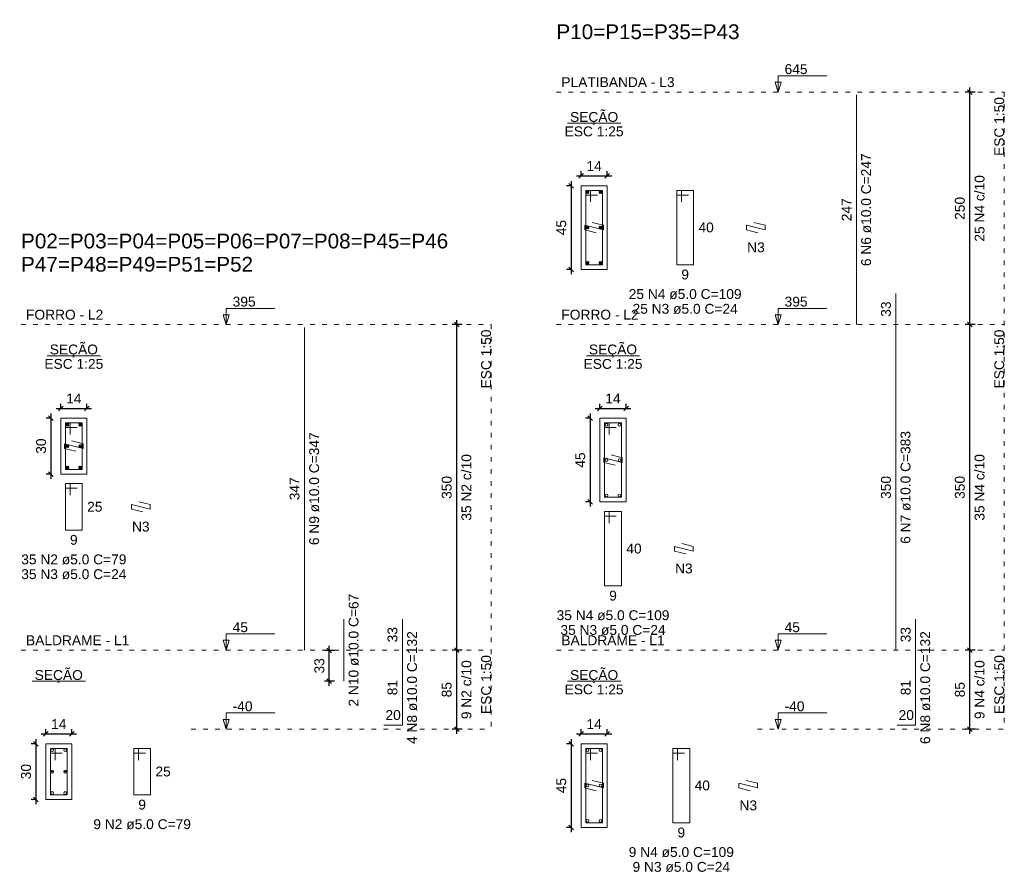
# Model space of a CAD drawing. Header units: millimetres. Extents: x 10906 to 25863, y 1966 to 4861.
# Tile 18 of 163: x 11030 to 11051, y 2896 to 2914. Entities that reach past the tile are written whole.
import ezdxf

# ---------------------------------------------------------------- set-up
doc = ezdxf.new("R2010")
doc.units = ezdxf.units.MM
doc.linetypes.add('DOT2', pattern=[3.175, 0, -3.175])
for name, color, linetype, lineweight in [('Descrição da armadura', 7, 'Continuous', 5), ('DT-Barras na forma', 40, 'Continuous', 5), ('DT-Barras no corte', 5, 'Continuous', 5), ('DT-Barras rebatidas', 40, 'Continuous', 5), ('DT-Cotas', 4, 'Continuous', 5), ('DT-Forma', 5, 'Continuous', 5), ('DT-Pontilhado', 7, 'DOT2', 5), ('DT-Textos', 7, 'Continuous', 5), ('DT-Título', 7, 'Continuous', 20), ('Textos armaduras', 7, 'Continuous', 5)]:
    doc.layers.add(name, color=color, linetype=linetype, lineweight=lineweight)
doc.styles.add('Arial', font='arial.ttf')
doc.styles.get("Standard").update_dxf_attribs({"font": 'arial.ttf'})
doc.dimstyles.new('UM_25.000000', dxfattribs={"dimtxt": 0.18, "dimasz": 0.1, "dimexe": 0.1, "dimexo": 0.2, "dimgap": 0, "dimtad": 1, "dimtih": 1, "dimtoh": 1, "dimdec": 1, "dimlfac": 25, "dimzin": 0, "dimdsep": 46, "dimtxsty": 'Standard', "dimcen": 0.09, "dimdle": 0.1, "dimclrd": 256, "dimclre": 256, "dimclrt": 7, "dimadec": 1, "dimazin": 2, "dimtfac": 1, "dimtdec": 1, "dimtofl": 0, "dimtmove": 0, "dimatfit": 3, "dimfxl": 1, "dimtolj": 1, "dimarcsym": 0})
doc.dimstyles.new('UM_50.000000', dxfattribs={"dimtxt": 0.18, "dimasz": 0.2, "dimexe": 0.2, "dimexo": 0.5, "dimgap": 0, "dimtad": 1, "dimtih": 1, "dimtoh": 1, "dimlfac": 50, "dimzin": 0, "dimdsep": 46, "dimtxsty": 'Standard', "dimcen": 0.09, "dimdle": 0.2, "dimclrd": 256, "dimclre": 256, "dimclrt": 7, "dimazin": 0, "dimtfac": 1, "dimtofl": 0, "dimtmove": 0, "dimatfit": 3, "dimfxl": 1, "dimtolj": 1, "dimtzin": 0, "dimarcsym": 0})

# ---------------------------------------------------------------- blocks, each defined once
blk = doc.blocks.new('_Oblique')
at = {"color": 0, "linetype": 'ByBlock', "lineweight": -2}
blk.add_line((-0.5, -0.5), (0.5, 0.5), dxfattribs=at)
blk = doc.blocks.new('*D1452')
at = {"layer": 'Defpoints', "color": 0, "transparency": 16777216}
for p in [(11031.19, 2905.686), (11030.979, 2904.486), (11031.19, 2904.486)]:
    blk.add_point(p, dxfattribs=at)
at = {"layer": 'DT-Cotas', "lineweight": -2, "transparency": 16777216}
for p, q in [((11030.99, 2905.686), (11030.879, 2905.686)), ((11030.979, 2905.786), (11030.979, 2904.386)), ((11030.99, 2904.486), (11030.879, 2904.486))]:
    blk.add_line(p, q, dxfattribs=at)
at = {"layer": 'DT-Cotas', "lineweight": -2, "transparency": 16777216, "xscale": 0.1, "yscale": 0.1, "zscale": 0.1}
for p, rotation in [((11030.979, 2905.686), 90), ((11030.979, 2904.486), 270)]:
    blk.add_blockref('_Oblique', p, dxfattribs=dict(at, rotation=rotation))
at = {"layer": 'DT-Cotas', "color": 7, "transparency": 16777216, "insert": (11030.767, 2905.086), "char_height": 0.2118, "attachment_point": 5, "rotation": 90, "style": 'Arial'}
blk.add_mtext('\\A1;30', dxfattribs=at)
blk = doc.blocks.new('*D1453')
at = {"layer": 'Defpoints', "color": 0, "transparency": 16777216}
for p in [(11031.75, 2905.898), (11031.19, 2905.686), (11031.75, 2905.686)]:
    blk.add_point(p, dxfattribs=at)
at = {"layer": 'DT-Cotas', "lineweight": -2, "transparency": 16777216}
for p, q in [((11031.09, 2905.898), (11031.85, 2905.898)), ((11031.19, 2905.886), (11031.19, 2905.998)), ((11031.75, 2905.886), (11031.75, 2905.998))]:
    blk.add_line(p, q, dxfattribs=at)
at = {"layer": 'DT-Cotas', "lineweight": -2, "transparency": 16777216, "xscale": 0.1, "yscale": 0.1, "zscale": 0.1, "rotation": 180}
blk.add_blockref('_Oblique', (11031.19, 2905.898), dxfattribs=at)
at = {"layer": 'DT-Cotas', "lineweight": -2, "transparency": 16777216, "xscale": 0.1, "yscale": 0.1, "zscale": 0.1}
blk.add_blockref('_Oblique', (11031.75, 2905.898), dxfattribs=at)
at = {"layer": 'DT-Cotas', "color": 7, "transparency": 16777216, "insert": (11031.47, 2906.11), "char_height": 0.2118, "attachment_point": 5, "rotation": 0.0057, "style": 'Arial'}
blk.add_mtext('\\A1;14', dxfattribs=at)
blk = doc.blocks.new('*D1454')
at = {"layer": 'Defpoints', "color": 0, "transparency": 16777216}
for p in [(11039.699, 2907.698), (11040.016, 2907.698), (11040.016, 2900.698)]:
    blk.add_point(p, dxfattribs=at)
at = {"layer": 'DT-Cotas', "lineweight": -2, "transparency": 16777216}
for p, q in [((11039.699, 2900.598), (11039.699, 2907.798)), ((11039.816, 2907.698), (11039.599, 2907.698)), ((11039.816, 2900.698), (11039.599, 2900.698))]:
    blk.add_line(p, q, dxfattribs=at)
at = {"layer": 'DT-Cotas', "lineweight": -2, "transparency": 16777216, "xscale": 0.1, "yscale": 0.1, "zscale": 0.1}
for p, rotation in [((11039.699, 2907.698), 90), ((11039.699, 2900.698), 270)]:
    blk.add_blockref('_Oblique', p, dxfattribs=dict(at, rotation=rotation))
blk = doc.blocks.new('*D1455')
at = {"layer": 'Defpoints', "color": 0, "transparency": 16777216}
for p in [(11039.699, 2907.698), (11040.016, 2907.698), (11040.016, 2900.698)]:
    blk.add_point(p, dxfattribs=at)
at = {"layer": 'DT-Cotas', "lineweight": -2, "transparency": 16777216}
for p, q in [((11039.699, 2900.598), (11039.699, 2907.798)), ((11039.816, 2907.698), (11039.599, 2907.698)), ((11039.816, 2900.698), (11039.599, 2900.698))]:
    blk.add_line(p, q, dxfattribs=at)
at = {"layer": 'DT-Cotas', "lineweight": -2, "transparency": 16777216, "xscale": 0.1, "yscale": 0.1, "zscale": 0.1}
for p, rotation in [((11039.699, 2907.698), 90), ((11039.699, 2900.698), 270)]:
    blk.add_blockref('_Oblique', p, dxfattribs=dict(at, rotation=rotation))
blk = doc.blocks.new('*D1456')
at = {"layer": 'Defpoints', "color": 0, "transparency": 16777216}
for p in [(11030.866, 2898.686), (11030.654, 2897.486), (11030.866, 2897.486)]:
    blk.add_point(p, dxfattribs=at)
at = {"layer": 'DT-Cotas', "lineweight": -2, "transparency": 16777216}
for p, q in [((11030.666, 2898.686), (11030.554, 2898.686)), ((11030.654, 2898.786), (11030.654, 2897.386)), ((11030.666, 2897.486), (11030.554, 2897.486))]:
    blk.add_line(p, q, dxfattribs=at)
at = {"layer": 'DT-Cotas', "lineweight": -2, "transparency": 16777216, "xscale": 0.1, "yscale": 0.1, "zscale": 0.1}
for p, rotation in [((11030.654, 2898.686), 90), ((11030.654, 2897.486), 270)]:
    blk.add_blockref('_Oblique', p, dxfattribs=dict(at, rotation=rotation))
at = {"layer": 'DT-Cotas', "color": 7, "transparency": 16777216, "insert": (11030.443, 2898.086), "char_height": 0.2118, "attachment_point": 5, "rotation": 90, "style": 'Arial'}
blk.add_mtext('\\A1;30', dxfattribs=at)
blk = doc.blocks.new('*D1457')
at = {"layer": 'Defpoints', "color": 0, "transparency": 16777216}
for p in [(11031.426, 2898.898), (11030.866, 2898.686), (11031.426, 2898.686)]:
    blk.add_point(p, dxfattribs=at)
at = {"layer": 'DT-Cotas', "lineweight": -2, "transparency": 16777216}
for p, q in [((11030.766, 2898.898), (11031.526, 2898.898)), ((11030.866, 2898.886), (11030.866, 2898.998)), ((11031.426, 2898.886), (11031.426, 2898.998))]:
    blk.add_line(p, q, dxfattribs=at)
at = {"layer": 'DT-Cotas', "lineweight": -2, "transparency": 16777216, "xscale": 0.1, "yscale": 0.1, "zscale": 0.1, "rotation": 180}
blk.add_blockref('_Oblique', (11030.866, 2898.898), dxfattribs=at)
at = {"layer": 'DT-Cotas', "lineweight": -2, "transparency": 16777216, "xscale": 0.1, "yscale": 0.1, "zscale": 0.1}
blk.add_blockref('_Oblique', (11031.426, 2898.898), dxfattribs=at)
at = {"layer": 'DT-Cotas', "color": 7, "transparency": 16777216, "insert": (11031.146, 2899.11), "char_height": 0.2118, "attachment_point": 5, "rotation": 0.0057, "style": 'Arial'}
blk.add_mtext('\\A1;14', dxfattribs=at)
blk = doc.blocks.new('*D1409')
at = {"layer": 'Defpoints', "color": 0, "transparency": 16777216}
for p in [(11036.959, 2900.691), (11037.276, 2900.691), (11037.276, 2900.031)]:
    blk.add_point(p, dxfattribs=at)
at = {"layer": 'DT-Cotas', "lineweight": -2, "transparency": 16777216}
for p, q in [((11037.076, 2900.691), (11036.859, 2900.691)), ((11036.959, 2899.931), (11036.959, 2900.791)), ((11037.076, 2900.031), (11036.859, 2900.031))]:
    blk.add_line(p, q, dxfattribs=at)
at = {"layer": 'DT-Cotas', "lineweight": -2, "transparency": 16777216, "xscale": 0.1, "yscale": 0.1, "zscale": 0.1}
for p, rotation in [((11036.959, 2900.691), 90), ((11036.959, 2900.031), 270)]:
    blk.add_blockref('_Oblique', p, dxfattribs=dict(at, rotation=rotation))
at = {"layer": 'DT-Cotas', "color": 7, "transparency": 16777216, "insert": (11036.747, 2900.361), "char_height": 0.2118, "attachment_point": 5, "rotation": 90, "style": 'Arial'}
blk.add_mtext('\\A1;33', dxfattribs=at)
blk = doc.blocks.new('*D1410')
at = {"layer": 'Defpoints', "color": 0, "transparency": 16777216}
for p in [(11039.699, 2900.698), (11040.016, 2900.698), (11040.016, 2898.998)]:
    blk.add_point(p, dxfattribs=at)
at = {"layer": 'DT-Cotas', "lineweight": -2, "transparency": 16777216}
for p, q in [((11039.816, 2900.698), (11039.599, 2900.698)), ((11039.699, 2898.898), (11039.699, 2900.798)), ((11039.816, 2898.998), (11039.599, 2898.998))]:
    blk.add_line(p, q, dxfattribs=at)
at = {"layer": 'DT-Cotas', "lineweight": -2, "transparency": 16777216, "xscale": 0.1, "yscale": 0.1, "zscale": 0.1}
for p, rotation in [((11039.699, 2900.698), 90), ((11039.699, 2898.998), 270)]:
    blk.add_blockref('_Oblique', p, dxfattribs=dict(at, rotation=rotation))
blk = doc.blocks.new('*D1445')
at = {"layer": 'Defpoints', "color": 0, "transparency": 16777216}
for p in [(11042.373, 2910.686), (11042.161, 2908.886), (11042.373, 2908.886)]:
    blk.add_point(p, dxfattribs=at)
at = {"layer": 'DT-Cotas', "lineweight": -2, "transparency": 16777216}
for p, q in [((11042.161, 2910.786), (11042.161, 2908.786)), ((11042.173, 2910.686), (11042.061, 2910.686)), ((11042.173, 2908.886), (11042.061, 2908.886))]:
    blk.add_line(p, q, dxfattribs=at)
at = {"layer": 'DT-Cotas', "lineweight": -2, "transparency": 16777216, "xscale": 0.1, "yscale": 0.1, "zscale": 0.1}
for p, rotation in [((11042.161, 2910.686), 90), ((11042.161, 2908.886), 270)]:
    blk.add_blockref('_Oblique', p, dxfattribs=dict(at, rotation=rotation))
at = {"layer": 'DT-Cotas', "color": 7, "transparency": 16777216, "insert": (11041.949, 2909.786), "char_height": 0.2118, "attachment_point": 5, "rotation": 90, "style": 'Arial'}
blk.add_mtext('\\A1;45', dxfattribs=at)
blk = doc.blocks.new('*D1446')
at = {"layer": 'Defpoints', "color": 0, "transparency": 16777216}
for p in [(11042.933, 2910.898), (11042.373, 2910.686), (11042.933, 2910.686)]:
    blk.add_point(p, dxfattribs=at)
at = {"layer": 'DT-Cotas', "lineweight": -2, "transparency": 16777216}
for p, q in [((11042.373, 2910.886), (11042.373, 2910.998)), ((11042.933, 2910.886), (11042.933, 2910.998)), ((11042.273, 2910.898), (11043.033, 2910.898))]:
    blk.add_line(p, q, dxfattribs=at)
at = {"layer": 'DT-Cotas', "lineweight": -2, "transparency": 16777216, "xscale": 0.1, "yscale": 0.1, "zscale": 0.1, "rotation": 180}
blk.add_blockref('_Oblique', (11042.373, 2910.898), dxfattribs=at)
at = {"layer": 'DT-Cotas', "lineweight": -2, "transparency": 16777216, "xscale": 0.1, "yscale": 0.1, "zscale": 0.1}
blk.add_blockref('_Oblique', (11042.933, 2910.898), dxfattribs=at)
at = {"layer": 'DT-Cotas', "color": 7, "transparency": 16777216, "insert": (11042.653, 2911.11), "char_height": 0.2118, "attachment_point": 5, "rotation": 0.0057, "style": 'Arial'}
blk.add_mtext('\\A1;14', dxfattribs=at)
blk = doc.blocks.new('*D1447')
at = {"layer": 'Defpoints', "color": 0, "transparency": 16777216}
for p in [(11050.728, 2912.698), (11051.046, 2912.698), (11051.046, 2907.698)]:
    blk.add_point(p, dxfattribs=at)
at = {"layer": 'DT-Cotas', "lineweight": -2, "transparency": 16777216}
for p, q in [((11050.846, 2912.698), (11050.628, 2912.698)), ((11050.728, 2907.598), (11050.728, 2912.798)), ((11050.846, 2907.698), (11050.628, 2907.698))]:
    blk.add_line(p, q, dxfattribs=at)
at = {"layer": 'DT-Cotas', "lineweight": -2, "transparency": 16777216, "xscale": 0.1, "yscale": 0.1, "zscale": 0.1}
for p, rotation in [((11050.728, 2912.698), 90), ((11050.728, 2907.698), 270)]:
    blk.add_blockref('_Oblique', p, dxfattribs=dict(at, rotation=rotation))
blk = doc.blocks.new('*D1448')
at = {"layer": 'Defpoints', "color": 0, "transparency": 16777216}
for p in [(11050.728, 2912.698), (11051.046, 2912.698), (11051.046, 2907.698)]:
    blk.add_point(p, dxfattribs=at)
at = {"layer": 'DT-Cotas', "lineweight": -2, "transparency": 16777216}
for p, q in [((11050.846, 2912.698), (11050.628, 2912.698)), ((11050.728, 2907.598), (11050.728, 2912.798)), ((11050.846, 2907.698), (11050.628, 2907.698))]:
    blk.add_line(p, q, dxfattribs=at)
at = {"layer": 'DT-Cotas', "lineweight": -2, "transparency": 16777216, "xscale": 0.1, "yscale": 0.1, "zscale": 0.1}
for p, rotation in [((11050.728, 2912.698), 90), ((11050.728, 2907.698), 270)]:
    blk.add_blockref('_Oblique', p, dxfattribs=dict(at, rotation=rotation))
blk = doc.blocks.new('*D1449')
at = {"layer": 'Defpoints', "color": 0, "transparency": 16777216}
for p in [(11042.779, 2905.686), (11042.568, 2903.886), (11042.779, 2903.886)]:
    blk.add_point(p, dxfattribs=at)
at = {"layer": 'DT-Cotas', "lineweight": -2, "transparency": 16777216}
for p, q in [((11042.579, 2905.686), (11042.468, 2905.686)), ((11042.568, 2905.786), (11042.568, 2903.786)), ((11042.579, 2903.886), (11042.468, 2903.886))]:
    blk.add_line(p, q, dxfattribs=at)
at = {"layer": 'DT-Cotas', "lineweight": -2, "transparency": 16777216, "xscale": 0.1, "yscale": 0.1, "zscale": 0.1}
for p, rotation in [((11042.568, 2905.686), 90), ((11042.568, 2903.886), 270)]:
    blk.add_blockref('_Oblique', p, dxfattribs=dict(at, rotation=rotation))
at = {"layer": 'DT-Cotas', "color": 7, "transparency": 16777216, "insert": (11042.356, 2904.786), "char_height": 0.2118, "attachment_point": 5, "rotation": 90, "style": 'Arial'}
blk.add_mtext('\\A1;45', dxfattribs=at)
blk = doc.blocks.new('*D1450')
at = {"layer": 'Defpoints', "color": 0, "transparency": 16777216}
for p in [(11043.339, 2905.898), (11042.779, 2905.686), (11043.339, 2905.686)]:
    blk.add_point(p, dxfattribs=at)
at = {"layer": 'DT-Cotas', "lineweight": -2, "transparency": 16777216}
for p, q in [((11042.679, 2905.898), (11043.439, 2905.898)), ((11042.779, 2905.886), (11042.779, 2905.998)), ((11043.339, 2905.886), (11043.339, 2905.998))]:
    blk.add_line(p, q, dxfattribs=at)
at = {"layer": 'DT-Cotas', "lineweight": -2, "transparency": 16777216, "xscale": 0.1, "yscale": 0.1, "zscale": 0.1, "rotation": 180}
blk.add_blockref('_Oblique', (11042.779, 2905.898), dxfattribs=at)
at = {"layer": 'DT-Cotas', "lineweight": -2, "transparency": 16777216, "xscale": 0.1, "yscale": 0.1, "zscale": 0.1}
blk.add_blockref('_Oblique', (11043.339, 2905.898), dxfattribs=at)
at = {"layer": 'DT-Cotas', "color": 7, "transparency": 16777216, "insert": (11043.059, 2906.11), "char_height": 0.2118, "attachment_point": 5, "rotation": 0.0057, "style": 'Arial'}
blk.add_mtext('\\A1;14', dxfattribs=at)
blk = doc.blocks.new('*D1437')
at = {"layer": 'Defpoints', "color": 0, "transparency": 16777216}
for p in [(11050.728, 2907.698), (11051.046, 2907.698), (11051.046, 2900.698)]:
    blk.add_point(p, dxfattribs=at)
at = {"layer": 'DT-Cotas', "lineweight": -2, "transparency": 16777216}
for p, q in [((11050.728, 2900.598), (11050.728, 2907.798)), ((11050.846, 2907.698), (11050.628, 2907.698)), ((11050.846, 2900.698), (11050.628, 2900.698))]:
    blk.add_line(p, q, dxfattribs=at)
at = {"layer": 'DT-Cotas', "lineweight": -2, "transparency": 16777216, "xscale": 0.1, "yscale": 0.1, "zscale": 0.1}
for p, rotation in [((11050.728, 2907.698), 90), ((11050.728, 2900.698), 270)]:
    blk.add_blockref('_Oblique', p, dxfattribs=dict(at, rotation=rotation))
blk = doc.blocks.new('*D1438')
at = {"layer": 'Defpoints', "color": 0, "transparency": 16777216}
for p in [(11050.728, 2907.698), (11051.046, 2907.698), (11051.046, 2900.698)]:
    blk.add_point(p, dxfattribs=at)
at = {"layer": 'DT-Cotas', "lineweight": -2, "transparency": 16777216}
for p, q in [((11050.728, 2900.598), (11050.728, 2907.798)), ((11050.846, 2907.698), (11050.628, 2907.698)), ((11050.846, 2900.698), (11050.628, 2900.698))]:
    blk.add_line(p, q, dxfattribs=at)
at = {"layer": 'DT-Cotas', "lineweight": -2, "transparency": 16777216, "xscale": 0.1, "yscale": 0.1, "zscale": 0.1}
for p, rotation in [((11050.728, 2907.698), 90), ((11050.728, 2900.698), 270)]:
    blk.add_blockref('_Oblique', p, dxfattribs=dict(at, rotation=rotation))
blk = doc.blocks.new('*D1439')
at = {"layer": 'Defpoints', "color": 0, "transparency": 16777216}
for p in [(11042.373, 2898.686), (11042.161, 2896.886), (11042.373, 2896.886)]:
    blk.add_point(p, dxfattribs=at)
at = {"layer": 'DT-Cotas', "lineweight": -2, "transparency": 16777216}
for p, q in [((11042.173, 2898.686), (11042.061, 2898.686)), ((11042.161, 2898.786), (11042.161, 2896.786)), ((11042.173, 2896.886), (11042.061, 2896.886))]:
    blk.add_line(p, q, dxfattribs=at)
at = {"layer": 'DT-Cotas', "lineweight": -2, "transparency": 16777216, "xscale": 0.1, "yscale": 0.1, "zscale": 0.1}
for p, rotation in [((11042.161, 2898.686), 90), ((11042.161, 2896.886), 270)]:
    blk.add_blockref('_Oblique', p, dxfattribs=dict(at, rotation=rotation))
at = {"layer": 'DT-Cotas', "color": 7, "transparency": 16777216, "insert": (11041.949, 2897.786), "char_height": 0.2118, "attachment_point": 5, "rotation": 90, "style": 'Arial'}
blk.add_mtext('\\A1;45', dxfattribs=at)
blk = doc.blocks.new('*D1440')
at = {"layer": 'Defpoints', "color": 0, "transparency": 16777216}
for p in [(11042.933, 2898.898), (11042.373, 2898.686), (11042.933, 2898.686)]:
    blk.add_point(p, dxfattribs=at)
at = {"layer": 'DT-Cotas', "lineweight": -2, "transparency": 16777216}
for p, q in [((11042.273, 2898.898), (11043.033, 2898.898)), ((11042.373, 2898.886), (11042.373, 2898.998)), ((11042.933, 2898.886), (11042.933, 2898.998))]:
    blk.add_line(p, q, dxfattribs=at)
at = {"layer": 'DT-Cotas', "lineweight": -2, "transparency": 16777216, "xscale": 0.1, "yscale": 0.1, "zscale": 0.1, "rotation": 180}
blk.add_blockref('_Oblique', (11042.373, 2898.898), dxfattribs=at)
at = {"layer": 'DT-Cotas', "lineweight": -2, "transparency": 16777216, "xscale": 0.1, "yscale": 0.1, "zscale": 0.1}
blk.add_blockref('_Oblique', (11042.933, 2898.898), dxfattribs=at)
at = {"layer": 'DT-Cotas', "color": 7, "transparency": 16777216, "insert": (11042.653, 2899.11), "char_height": 0.2118, "attachment_point": 5, "rotation": 0.0057, "style": 'Arial'}
blk.add_mtext('\\A1;14', dxfattribs=at)
blk = doc.blocks.new('*D1441')
at = {"layer": 'Defpoints', "color": 0, "transparency": 16777216}
for p in [(11050.728, 2900.698), (11051.046, 2900.698), (11051.046, 2898.998)]:
    blk.add_point(p, dxfattribs=at)
at = {"layer": 'DT-Cotas', "lineweight": -2, "transparency": 16777216}
for p, q in [((11050.846, 2900.698), (11050.628, 2900.698)), ((11050.728, 2898.898), (11050.728, 2900.798)), ((11050.846, 2898.998), (11050.628, 2898.998))]:
    blk.add_line(p, q, dxfattribs=at)
at = {"layer": 'DT-Cotas', "lineweight": -2, "transparency": 16777216, "xscale": 0.1, "yscale": 0.1, "zscale": 0.1}
for p, rotation in [((11050.728, 2900.698), 90), ((11050.728, 2898.998), 270)]:
    blk.add_blockref('_Oblique', p, dxfattribs=dict(at, rotation=rotation))
blk = doc.blocks.new('*D1442')
at = {"layer": 'Defpoints', "color": 0, "transparency": 16777216}
for p in [(11050.728, 2900.698), (11051.046, 2900.698), (11051.046, 2898.998)]:
    blk.add_point(p, dxfattribs=at)
at = {"layer": 'DT-Cotas', "lineweight": -2, "transparency": 16777216}
for p, q in [((11050.846, 2900.698), (11050.628, 2900.698)), ((11050.728, 2898.898), (11050.728, 2900.798)), ((11050.846, 2898.998), (11050.628, 2898.998))]:
    blk.add_line(p, q, dxfattribs=at)
at = {"layer": 'DT-Cotas', "lineweight": -2, "transparency": 16777216, "xscale": 0.1, "yscale": 0.1, "zscale": 0.1}
for p, rotation in [((11050.728, 2900.698), 90), ((11050.728, 2898.998), 270)]:
    blk.add_blockref('_Oblique', p, dxfattribs=dict(at, rotation=rotation))

msp = doc.modelspace()

# ---------------------------------------------------------------- linework, layer by layer
at = {"layer": 'DT-Barras na forma'}
for points in [[(11042.57271, 2910.33598), (11042.57271, 2910.58598), (11042.47271, 2910.58598), (11042.47271, 2908.98598), (11042.83271, 2908.98598), (11042.83271, 2910.58598), (11042.47271, 2910.58598), (11042.47271, 2910.48598), (11042.72271, 2910.48598)], [(11042.61017, 2909.89661), (11042.85271, 2909.83598), (11042.85271, 2909.73598), (11042.45271, 2909.83598), (11042.45271, 2909.73598), (11042.69525, 2909.67534)], [(11031.39044, 2905.33598), (11031.39044, 2905.58598), (11031.29044, 2905.58598), (11031.29044, 2904.58598), (11031.65044, 2904.58598), (11031.65044, 2905.58598), (11031.29044, 2905.58598), (11031.29044, 2905.48598), (11031.54044, 2905.48598)], [(11042.97939, 2905.33598), (11042.97939, 2905.58598), (11042.87939, 2905.58598), (11042.87939, 2903.98598), (11043.23939, 2903.98598), (11043.23939, 2905.58598), (11042.87939, 2905.58598), (11042.87939, 2905.48598), (11043.12939, 2905.48598)], [(11031.42791, 2905.19661), (11031.67044, 2905.13598), (11031.67044, 2905.03598), (11031.27044, 2905.13598), (11031.27044, 2905.03598), (11031.51298, 2904.97534)], [(11043.01685, 2904.89661), (11043.25939, 2904.83598), (11043.25939, 2904.73598), (11042.85939, 2904.83598), (11042.85939, 2904.73598), (11043.10192, 2904.67534)], [(11031.06626, 2898.33598), (11031.06626, 2898.58598), (11030.96626, 2898.58598), (11030.96626, 2897.58598), (11031.32626, 2897.58598), (11031.32626, 2898.58598), (11030.96626, 2898.58598), (11030.96626, 2898.48598), (11031.21626, 2898.48598)], [(11042.57271, 2898.33598), (11042.57271, 2898.58598), (11042.47271, 2898.58598), (11042.47271, 2896.98598), (11042.83271, 2896.98598), (11042.83271, 2898.58598), (11042.47271, 2898.58598), (11042.47271, 2898.48598), (11042.72271, 2898.48598)], [(11042.61017, 2897.89661), (11042.85271, 2897.83598), (11042.85271, 2897.73598), (11042.45271, 2897.83598), (11042.45271, 2897.73598), (11042.69525, 2897.67534)]]:
    msp.add_lwpolyline(points, dxfattribs=at)
at = {"layer": 'DT-Barras no corte'}
for p, q in [((11042.48271, 2910.51598), (11042.54271, 2910.57598)), ((11042.48271, 2910.57598), (11042.54271, 2910.51598)), ((11042.76271, 2910.51598), (11042.82271, 2910.57598)), ((11042.76271, 2910.57598), (11042.82271, 2910.51598)), ((11042.48271, 2909.75598), (11042.54271, 2909.81598)), ((11042.48271, 2909.81598), (11042.54271, 2909.75598)), ((11042.76271, 2909.75598), (11042.82271, 2909.81598)), ((11042.76271, 2909.81598), (11042.82271, 2909.75598)), ((11042.48271, 2908.99598), (11042.54271, 2909.05598)), ((11042.48271, 2909.05598), (11042.54271, 2908.99598)), ((11042.76271, 2908.99598), (11042.82271, 2909.05598)), ((11042.76271, 2909.05598), (11042.82271, 2908.99598)), ((11031.30044, 2905.51598), (11031.36044, 2905.57598)), ((11031.30044, 2905.57598), (11031.36044, 2905.51598)), ((11031.58044, 2905.51598), (11031.64044, 2905.57598)), ((11031.58044, 2905.57598), (11031.64044, 2905.51598)), ((11031.30044, 2905.05598), (11031.36044, 2905.11598)), ((11031.30044, 2905.11598), (11031.36044, 2905.05598)), ((11031.58044, 2905.05598), (11031.64044, 2905.11598)), ((11031.58044, 2905.11598), (11031.64044, 2905.05598)), ((11031.30044, 2904.59598), (11031.36044, 2904.65598)), ((11031.30044, 2904.65598), (11031.36044, 2904.59598)), ((11031.58044, 2904.59598), (11031.64044, 2904.65598)), ((11031.58044, 2904.65598), (11031.64044, 2904.59598)), ((11030.97026, 2898.08598), (11031.04226, 2898.08598)), ((11031.25026, 2898.08598), (11031.32226, 2898.08598))]:
    msp.add_line(p, q, dxfattribs=at)
for centre in [(11042.51271, 2910.54598), (11042.79271, 2910.54598), (11042.51271, 2909.78598), (11042.79271, 2909.78598), (11042.51271, 2909.02598), (11042.79271, 2909.02598), (11031.33044, 2905.54598), (11031.61044, 2905.54598), (11042.91939, 2905.54598), (11043.19939, 2905.54598), (11031.33044, 2905.08598), (11031.61044, 2905.08598), (11031.33044, 2904.62598), (11031.61044, 2904.62598), (11042.91939, 2904.78598), (11043.19939, 2904.78598), (11042.91939, 2904.02598), (11043.19939, 2904.02598), (11031.00626, 2898.54598), (11031.28626, 2898.54598), (11042.51271, 2898.54598), (11042.79271, 2898.54598), (11031.00626, 2898.08598), (11031.28626, 2898.08598), (11031.00626, 2897.62598), (11031.28626, 2897.62598), (11042.51271, 2897.78598), (11042.79271, 2897.78598), (11042.51271, 2897.02598), (11042.79271, 2897.02598)]:
    msp.add_circle(centre, 0.03, dxfattribs=at)
at = {"layer": 'DT-Barras rebatidas'}
for p, q in [((11048.29245, 2907.69808), (11048.29245, 2912.64008)), ((11044.52963, 2910.58598), (11044.42963, 2910.58598)), ((11044.42963, 2910.58598), (11044.42963, 2908.98598)), ((11044.78963, 2910.58598), (11044.42963, 2910.58598)), ((11044.42963, 2910.58598), (11044.42963, 2910.48598)), ((11044.52963, 2910.33598), (11044.52963, 2910.58598)), ((11044.78963, 2908.98598), (11044.78963, 2910.58598)), ((11044.42963, 2910.48598), (11044.67963, 2910.48598)), ((11046.33171, 2909.73598), (11045.93171, 2909.83598)), ((11045.93171, 2909.83598), (11045.93171, 2909.73598)), ((11045.93171, 2909.73598), (11046.17424, 2909.67534)), ((11046.08917, 2909.89661), (11046.33171, 2909.83598)), ((11046.33171, 2909.83598), (11046.33171, 2909.73598)), ((11044.42963, 2908.98598), (11044.78963, 2908.98598)), ((11049.13965, 2907.69808), (11049.13965, 2908.36522)), ((11036.42921, 2900.69808), (11036.42921, 2907.64008)), ((11049.13965, 2900.69808), (11049.13965, 2907.69808)), ((11031.39044, 2904.28008), (11031.29044, 2904.28008)), ((11031.29044, 2904.28008), (11031.29044, 2903.28008)), ((11031.65044, 2904.28008), (11031.29044, 2904.28008)), ((11031.29044, 2904.28008), (11031.29044, 2904.18008)), ((11031.39044, 2904.03008), (11031.39044, 2904.28008)), ((11031.65044, 2903.28008), (11031.65044, 2904.28008)), ((11031.29044, 2904.18008), (11031.54044, 2904.18008)), ((11033.11003, 2903.73008), (11032.71003, 2903.83008)), ((11032.71003, 2903.83008), (11032.71003, 2903.73008)), ((11032.86749, 2903.89071), (11033.11003, 2903.83008)), ((11033.11003, 2903.83008), (11033.11003, 2903.73008)), ((11032.71003, 2903.73008), (11032.95257, 2903.66944)), ((11042.97939, 2903.68008), (11042.87939, 2903.68008)), ((11042.87939, 2903.68008), (11042.87939, 2902.08008)), ((11043.23939, 2903.68008), (11042.87939, 2903.68008)), ((11042.87939, 2903.68008), (11042.87939, 2903.58008)), ((11042.87939, 2903.58008), (11043.12939, 2903.58008)), ((11042.97939, 2903.43008), (11042.97939, 2903.68008)), ((11043.23939, 2902.08008), (11043.23939, 2903.68008)), ((11031.29044, 2903.28008), (11031.65044, 2903.28008)), ((11044.78146, 2902.83008), (11044.38146, 2902.93008)), ((11044.38146, 2902.93008), (11044.38146, 2902.83008)), ((11044.53892, 2902.99071), (11044.78146, 2902.93008)), ((11044.78146, 2902.93008), (11044.78146, 2902.83008)), ((11044.38146, 2902.83008), (11044.624, 2902.76944)), ((11042.87939, 2902.08008), (11043.23939, 2902.08008)), ((11037.27641, 2900.03093), (11037.27641, 2901.36522)), ((11038.53361, 2900.69808), (11038.53361, 2901.36522)), ((11049.56325, 2900.69808), (11049.56325, 2901.36522)), ((11038.53361, 2899.08808), (11038.53361, 2900.69808)), ((11049.56325, 2899.08808), (11049.56325, 2900.69808)), ((11038.13361, 2899.08808), (11038.53361, 2899.08808)), ((11049.16325, 2899.08808), (11049.56325, 2899.08808)), ((11032.8582, 2898.58598), (11032.7582, 2898.58598)), ((11032.7582, 2898.58598), (11032.7582, 2897.58598)), ((11033.1182, 2898.58598), (11032.7582, 2898.58598)), ((11032.7582, 2898.58598), (11032.7582, 2898.48598)), ((11032.7582, 2898.48598), (11033.0082, 2898.48598)), ((11032.8582, 2898.33598), (11032.8582, 2898.58598)), ((11033.1182, 2897.58598), (11033.1182, 2898.58598)), ((11044.44714, 2898.58598), (11044.34714, 2898.58598)), ((11044.34714, 2898.58598), (11044.34714, 2896.98598)), ((11044.70714, 2898.58598), (11044.34714, 2898.58598)), ((11044.34714, 2898.58598), (11044.34714, 2898.48598)), ((11044.34714, 2898.48598), (11044.59714, 2898.48598)), ((11044.44714, 2898.33598), (11044.44714, 2898.58598)), ((11044.70714, 2896.98598), (11044.70714, 2898.58598)), ((11045.9242, 2897.89661), (11046.16673, 2897.83598)), ((11046.16673, 2897.73598), (11045.76673, 2897.83598)), ((11045.76673, 2897.83598), (11045.76673, 2897.73598)), ((11045.76673, 2897.73598), (11046.00927, 2897.67534)), ((11046.16673, 2897.83598), (11046.16673, 2897.73598)), ((11032.7582, 2897.58598), (11033.1182, 2897.58598)), ((11044.34714, 2896.98598), (11044.70714, 2896.98598))]:
    msp.add_line(p, q, dxfattribs=at)
at = {"layer": 'DT-Forma'}
for points in [[(11042.37271, 2908.88598), (11042.93271, 2908.88598), (11042.93271, 2910.68598), (11042.37271, 2910.68598), (11042.37271, 2908.88598)], [(11031.19044, 2904.48598), (11031.75044, 2904.48598), (11031.75044, 2905.68598), (11031.19044, 2905.68598), (11031.19044, 2904.48598)], [(11042.77939, 2903.88598), (11043.33939, 2903.88598), (11043.33939, 2905.68598), (11042.77939, 2905.68598), (11042.77939, 2903.88598)], [(11030.86626, 2897.48598), (11031.42626, 2897.48598), (11031.42626, 2898.68598), (11030.86626, 2898.68598), (11030.86626, 2897.48598)], [(11042.37271, 2896.88598), (11042.93271, 2896.88598), (11042.93271, 2898.68598), (11042.37271, 2898.68598), (11042.37271, 2896.88598)]]:
    msp.add_lwpolyline(points, close=True, dxfattribs=at)
at = {"layer": 'DT-Pontilhado', "ltscale": 0.05}
for p, q in [((11041.84321, 2912.69808), (11051.46945, 2912.69808)), ((11051.46945, 2912.69808), (11051.46945, 2898.99808)), ((11030.33676, 2907.69808), (11040.43981, 2907.69808)), ((11040.43981, 2907.69808), (11040.43981, 2898.99808)), ((11041.84321, 2907.69808), (11051.46945, 2907.69808)), ((11030.33676, 2900.69808), (11040.43981, 2900.69808)), ((11041.84321, 2900.69808), (11051.46945, 2900.69808)), ((11033.9894, 2898.99808), (11040.43981, 2898.99808)), ((11046.16673, 2898.99808), (11051.46945, 2898.99808))]:
    msp.add_line(p, q, dxfattribs=at)
at = {"layer": 'DT-Textos'}
for p, q in [((11042.0805, 2912.03091), (11043.22492, 2912.03091)), ((11030.89823, 2907.03091), (11032.04266, 2907.03091)), ((11042.48717, 2907.03091), (11043.6316, 2907.03091)), ((11030.57404, 2900.03091), (11031.71847, 2900.03091)), ((11042.0805, 2900.03091), (11043.22492, 2900.03091))]:
    msp.add_line(p, q, dxfattribs=at)
for points in [[(11046.60705, 2912.69808), (11046.67059, 2912.90988), (11046.54351, 2912.90988), (11046.60705, 2912.69808), (11046.60705, 2913.04808), (11047.65705, 2913.04808)], [(11034.74381, 2907.69808), (11034.80735, 2907.90988), (11034.68027, 2907.90988), (11034.74381, 2907.69808), (11034.74381, 2908.04808), (11035.79381, 2908.04808)], [(11046.60705, 2907.69808), (11046.67059, 2907.90988), (11046.54351, 2907.90988), (11046.60705, 2907.69808), (11046.60705, 2908.04808), (11047.65705, 2908.04808)], [(11034.74381, 2900.69808), (11034.80735, 2900.90988), (11034.68027, 2900.90988), (11034.74381, 2900.69808), (11034.74381, 2901.04808), (11035.79381, 2901.04808)], [(11046.60705, 2900.69808), (11046.67059, 2900.90988), (11046.54351, 2900.90988), (11046.60705, 2900.69808), (11046.60705, 2901.04808), (11047.65705, 2901.04808)], [(11034.74381, 2898.99808), (11034.80735, 2899.20988), (11034.68027, 2899.20988), (11034.74381, 2898.99808), (11034.74381, 2899.34808), (11035.79381, 2899.34808)], [(11046.60705, 2898.99808), (11046.67059, 2899.20988), (11046.54351, 2899.20988), (11046.60705, 2898.99808), (11046.60705, 2899.34808), (11047.65705, 2899.34808)]]:
    msp.add_lwpolyline(points, dxfattribs=at)

# ---------------------------------------------------------------- texts
at = {"layer": 'Descrição da armadura', "linetype": 'Continuous', "char_height": 0.2118, "attachment_point": 8, "rotation": 90, "line_spacing_factor": 0.798, "style": 'Arial'}
for s, insert, width in [('6 N6 ø10.0 C=247', (11048.61015, 2910.16908), 4.8647001), ('25 N4 c/10', (11051.04585, 2910.19808), 2.8693417), ('6 N9 ø10.0 C=347', (11036.74691, 2904.16908), 4.8647001), ('6 N7 ø10.0 C=383', (11049.45735, 2904.19808), 4.8647001), ('35 N2 c/10', (11040.01621, 2904.19808), 2.8693417), ('35 N4 c/10', (11051.04585, 2904.19808), 2.8693417), ('2 N10 ø10.0 C=67', (11037.59411, 2900.69808), 4.8647001), ('4 N8 ø10.0 C=132', (11038.85131, 2899.89308), 4.8647001), ('6 N8 ø10.0 C=132', (11049.88095, 2899.89308), 4.8647001), ('9 N2 c/10', (11040.01621, 2899.84808), 2.5393891), ('9 N4 c/10', (11051.04585, 2899.84808), 2.5393891)]:
    msp.add_mtext(s, dxfattribs=dict(at, insert=insert, width=width))
at = {"layer": 'Descrição da armadura', "linetype": 'Continuous', "char_height": 0.2118, "attachment_point": 8, "line_spacing_factor": 0.798, "style": 'Arial'}
for s, insert, width in [('N3', (11046.13171, 2909.25174), 0.7583984), ('25 N4 ø5.0 C=109', (11044.60963, 2908.24468), 4.8647001), ('25 N3 ø5.0 C=24', (11044.60963, 2907.92698), 4.5580659), ('N3', (11032.91003, 2903.24584), 0.7583984), ('35 N2 ø5.0 C=79', (11031.47044, 2902.53878), 4.5347476), ('35 N3 ø5.0 C=24', (11031.47044, 2902.22108), 4.5580659), ('N3', (11044.58146, 2902.34584), 0.7583984), ('35 N4 ø5.0 C=109', (11043.05939, 2901.33878), 4.8647001), ('35 N3 ø5.0 C=24', (11043.05939, 2901.02108), 4.5580659), ('N3', (11045.96673, 2897.25174), 0.7583984), ('9 N2 ø5.0 C=79', (11032.9382, 2896.84468), 4.204795), ('9 N4 ø5.0 C=109', (11044.52714, 2896.24468), 4.5347476), ('9 N3 ø5.0 C=24', (11044.52714, 2895.92698), 4.2264167)]:
    msp.add_mtext(s, dxfattribs=dict(at, insert=insert, width=width))
at = {"layer": 'DT-Cotas', "color": 7, "linetype": 'Continuous', "char_height": 0.2118, "attachment_point": 8, "rotation": 90, "line_spacing_factor": 0.798, "style": 'Arial'}
for s, insert, width in [('250', (11050.62225, 2910.19808), 0.9898577), ('350', (11039.59261, 2904.19808), 0.9898577), ('350', (11050.62225, 2904.19808), 0.9898577), ('85', (11039.59261, 2899.84808), 0.6599051), ('85', (11050.62225, 2899.84808), 0.6599051)]:
    msp.add_mtext(s, dxfattribs=dict(at, insert=insert, width=width))
at = {"layer": 'DT-Textos', "char_height": 0.2118, "attachment_point": 7, "line_spacing_factor": 0.798, "style": 'Arial'}
for s, insert, width in [('645', (11046.74705, 2913.08308), 0.9949477), ('395', (11034.88381, 2908.08308), 0.9949477), ('395', (11046.74705, 2908.08308), 0.9949477), ('45', (11034.88381, 2901.08308), 0.6632985), ('45', (11046.74705, 2901.08308), 0.6632985), ('-40', (11034.88381, 2899.38308), 0.8618804), ('-40', (11046.74705, 2899.38308), 0.8618804)]:
    msp.add_mtext(s, dxfattribs=dict(at, insert=insert, width=width))
at = {"layer": 'DT-Textos', "linetype": 'Continuous', "char_height": 0.2118, "line_spacing_factor": 0.798, "style": 'Arial'}
for s, insert, width, attachment_point in [('PLATIBANDA - L3', (11041.94911, 2912.80398), 4.9048563, 7), ('SEÇÃO', (11042.65315, 2911.99318), 2.0877305, 8), ('ESC 1:25', (11042.65271, 2911.74498), 2.552447, 8), ('FORRO - L2', (11030.44266, 2907.80398), 3.3464834, 7), ('FORRO - L2', (11041.94911, 2907.80398), 3.3464834, 7), ('SEÇÃO', (11031.47015, 2906.99318), 2.0877305, 8), ('SEÇÃO', (11043.05915, 2906.99318), 2.0877305, 8), ('ESC 1:25', (11031.47044, 2906.74498), 2.552447, 8), ('ESC 1:25', (11043.05939, 2906.74498), 2.552447, 8), ('BALDRAME - L1', (11030.44266, 2900.80398), 4.4739161, 7), ('BALDRAME - L1', (11041.94911, 2900.80398), 4.4739161, 7), ('SEÇÃO', (11031.14615, 2899.99318), 2.0877305, 8), ('SEÇÃO', (11042.65315, 2899.99318), 2.0877305, 8), ('ESC 1:25', (11042.65271, 2899.74498), 2.552447, 8)]:
    msp.add_mtext(s, dxfattribs=dict(at, insert=insert, width=width, attachment_point=attachment_point))
at = {"layer": 'DT-Textos', "linetype": 'Continuous', "char_height": 0.2118, "width": 2.552447, "attachment_point": 9, "rotation": 90, "line_spacing_factor": 0.798, "style": 'Arial'}
for insert in [(11051.46945, 2912.59218), (11040.43981, 2907.59218), (11051.46945, 2907.59218), (11040.43981, 2900.59218), (11051.46945, 2900.59218)]:
    msp.add_mtext('ESC 1:50', dxfattribs=dict(at, insert=insert))
at = {"layer": 'DT-Título', "linetype": 'Continuous', "char_height": 0.3177, "attachment_point": 7, "line_spacing_factor": 0.798, "style": 'Arial'}
for s, insert, width in [('P10=P15=P35=P43', (11041.84321, 2913.83348), 1.5915669), ('P02=P03=P04=P05=P06=P07=P08=P45=P46', (11030.33676, 2909.33348), 1.0940931), ('P47=P48=P49=P51=P52', (11030.33676, 2908.83348), 1.0940931)]:
    msp.add_mtext(s, dxfattribs=dict(at, insert=insert, width=width))
at = {"layer": 'Textos armaduras', "linetype": 'Continuous', "char_height": 0.2118, "attachment_point": 7, "rotation": 90, "line_spacing_factor": 0.798, "style": 'Arial'}
for s, insert, width in [('247', (11048.18655, 2909.92161), 0.9898577), ('33', (11049.03375, 2907.86667), 0.6599051), ('350', (11049.03375, 2903.95061), 0.9898577), ('347', (11036.32331, 2903.92161), 0.9898577), ('33', (11038.42771, 2900.86667), 0.6599051), ('33', (11049.45735, 2900.86667), 0.6599051), ('81', (11038.42771, 2899.7281), 0.6599051), ('81', (11049.45735, 2899.7281), 0.6599051)]:
    msp.add_mtext(s, dxfattribs=dict(at, insert=insert, width=width))
at = {"layer": 'Textos armaduras', "linetype": 'Continuous', "char_height": 0.2118, "attachment_point": 7, "line_spacing_factor": 0.798, "style": 'Arial'}
for s, insert, width in [('40', (11044.89553, 2909.68008), 0.6599051), ('9', (11044.52714, 2908.66828), 0.3299526), ('25', (11031.75634, 2903.67418), 0.6599051), ('9', (11031.38795, 2902.96238), 0.3299526), ('40', (11043.34529, 2902.77418), 0.6599051), ('9', (11042.9769, 2901.76238), 0.3299526), ('20', (11038.16863, 2899.19398), 0.6599051), ('20', (11049.19827, 2899.19398), 0.6599051), ('25', (11033.2241, 2897.98008), 0.6599051), ('40', (11044.81304, 2897.68008), 0.6599051), ('9', (11032.85571, 2897.26828), 0.3299526), ('9', (11044.44466, 2896.66828), 0.3299526)]:
    msp.add_mtext(s, dxfattribs=dict(at, insert=insert, width=width))

# ---------------------------------------------------------------- dimensions: what is measured, and where the dimension line sits
at = {"layer": 'DT-Cotas'}
for base, p1, p2, picture, middle in [((11050.72815, 2912.69808), (11051.04585, 2907.69808), (11051.04585, 2912.69808), '*D1447', (11050.51635, 2910.19808)), ((11050.72815, 2912.69808), (11051.04585, 2907.69808), (11051.04585, 2912.69808), '*D1448', (11050.51635, 2910.19808)), ((11039.69851, 2907.69808), (11040.01621, 2900.69808), (11040.01621, 2907.69808), '*D1454', (11039.48671, 2904.19808)), ((11039.69851, 2907.69808), (11040.01621, 2900.69808), (11040.01621, 2907.69808), '*D1455', (11039.48671, 2904.19808)), ((11050.72815, 2907.69808), (11051.04585, 2900.69808), (11051.04585, 2907.69808), '*D1437', (11050.51635, 2904.19808)), ((11050.72815, 2907.69808), (11051.04585, 2900.69808), (11051.04585, 2907.69808), '*D1438', (11050.51635, 2904.19808)), ((11039.69851, 2900.69808), (11040.01621, 2898.99808), (11040.01621, 2900.69808), '*D1410', (11039.48671, 2899.84808)), ((11050.72815, 2900.69808), (11051.04585, 2898.99808), (11051.04585, 2900.69808), '*D1441', (11050.51635, 2899.84808)), ((11050.72815, 2900.69808), (11051.04585, 2898.99808), (11051.04585, 2900.69808), '*D1442', (11050.51635, 2899.84808))]:
    dim = msp.add_linear_dim(base=base, p1=p1, p2=p2, angle=90, text=' ', dimstyle='UM_50.000000', override={"dimtxt": 0.2118, "dimasz": 0.1, "dimexe": 0.1, "dimexo": 0.2, "dimtad": 1, "dimtih": 0, "dimtoh": 0, "dimdec": 1, "dimlfac": 50, "dimzin": 8, "dimtxsty": 'Arial', "dimblk": 'Oblique', "dimblk1": 'Oblique', "dimblk2": 'Oblique', "dimsah": 1, "dimdle": 0.1, "dimse1": 0, "dimse2": 0, "dimclrt": 7, "dimadec": 1, "dimazin": 3, "dimtmove": 2, "dimldrblk": 'Oblique'}, dxfattribs=at)
    dim.commit()
    dim.dimension.update_dxf_attribs({"geometry": picture, "text_midpoint": middle, "dimtype": 160, "text_rotation": 90})
for base, p1, p2, picture, middle in [((11042.93271, 2910.89778), (11042.37271, 2910.68598), (11042.93271, 2910.68598), '*D1446', (11042.65271, 2911.10958)), ((11031.75044, 2905.89778), (11031.19044, 2905.68598), (11031.75044, 2905.68598), '*D1453', (11031.47044, 2906.10958)), ((11043.33939, 2905.89778), (11042.77939, 2905.68598), (11043.33939, 2905.68598), '*D1450', (11043.05939, 2906.10958)), ((11031.42626, 2898.89778), (11030.86626, 2898.68598), (11031.42626, 2898.68598), '*D1457', (11031.14626, 2899.10958)), ((11042.93271, 2898.89778), (11042.37271, 2898.68598), (11042.93271, 2898.68598), '*D1440', (11042.65271, 2899.10958))]:
    dim = msp.add_linear_dim(base=base, p1=p1, p2=p2, dimstyle='UM_25.000000', override={"dimtxt": 0.2118, "dimasz": 0.1, "dimexe": 0.1, "dimexo": 0.2, "dimtad": 1, "dimtih": 0, "dimtoh": 0, "dimdec": 1, "dimlfac": 25, "dimzin": 8, "dimtxsty": 'Arial', "dimblk": 'Oblique', "dimblk1": 'Oblique', "dimblk2": 'Oblique', "dimsah": 1, "dimdle": 0.1, "dimse1": 0, "dimse2": 0, "dimclrt": 7, "dimadec": 1, "dimazin": 3, "dimtmove": 2, "dimldrblk": 'Oblique'}, dxfattribs=at)
    dim.commit()
    dim.dimension.update_dxf_attribs({"geometry": picture, "text_midpoint": middle, "dimtype": 160, "text_rotation": 0.00573})
for base, p1, p2, dimstyle, override, picture, middle in [((11042.16091, 2908.88598), (11042.37271, 2910.68598), (11042.37271, 2908.88598), 'UM_25.000000', {"dimtxt": 0.2118, "dimasz": 0.1, "dimexe": 0.1, "dimexo": 0.2, "dimtad": 1, "dimtih": 0, "dimtoh": 0, "dimdec": 1, "dimlfac": 25, "dimzin": 8, "dimtxsty": 'Arial', "dimblk": 'Oblique', "dimblk1": 'Oblique', "dimblk2": 'Oblique', "dimsah": 1, "dimdle": 0.1, "dimse1": 0, "dimse2": 0, "dimclrt": 7, "dimadec": 1, "dimazin": 3, "dimtmove": 2, "dimldrblk": 'Oblique'}, '*D1445', (11041.94911, 2909.78598)), ((11030.97864, 2904.48598), (11031.19044, 2905.68598), (11031.19044, 2904.48598), 'UM_25.000000', {"dimtxt": 0.2118, "dimasz": 0.1, "dimexe": 0.1, "dimexo": 0.2, "dimtad": 1, "dimtih": 0, "dimtoh": 0, "dimdec": 1, "dimlfac": 25, "dimzin": 8, "dimtxsty": 'Arial', "dimblk": 'Oblique', "dimblk1": 'Oblique', "dimblk2": 'Oblique', "dimsah": 1, "dimdle": 0.1, "dimse1": 0, "dimse2": 0, "dimclrt": 7, "dimadec": 1, "dimazin": 3, "dimtmove": 2, "dimldrblk": 'Oblique'}, '*D1452', (11030.76684, 2905.08598)), ((11042.56759, 2903.88598), (11042.77939, 2905.68598), (11042.77939, 2903.88598), 'UM_25.000000', {"dimtxt": 0.2118, "dimasz": 0.1, "dimexe": 0.1, "dimexo": 0.2, "dimtad": 1, "dimtih": 0, "dimtoh": 0, "dimdec": 1, "dimlfac": 25, "dimzin": 8, "dimtxsty": 'Arial', "dimblk": 'Oblique', "dimblk1": 'Oblique', "dimblk2": 'Oblique', "dimsah": 1, "dimdle": 0.1, "dimse1": 0, "dimse2": 0, "dimclrt": 7, "dimadec": 1, "dimazin": 3, "dimtmove": 2, "dimldrblk": 'Oblique'}, '*D1449', (11042.35579, 2904.78598)), ((11036.95871, 2900.69093), (11037.27641, 2900.03093), (11037.27641, 2900.69093), 'UM_50.000000', {"dimtxt": 0.2118, "dimasz": 0.1, "dimexe": 0.1, "dimexo": 0.2, "dimtad": 1, "dimtih": 0, "dimtoh": 0, "dimdec": 1, "dimlfac": 50, "dimzin": 8, "dimtxsty": 'Arial', "dimblk": 'Oblique', "dimblk1": 'Oblique', "dimblk2": 'Oblique', "dimsah": 1, "dimdle": 0.1, "dimse1": 0, "dimse2": 0, "dimclrt": 7, "dimadec": 1, "dimazin": 3, "dimtmove": 2, "dimldrblk": 'Oblique'}, '*D1409', (11036.74691, 2900.36093)), ((11030.65446, 2897.48598), (11030.86626, 2898.68598), (11030.86626, 2897.48598), 'UM_25.000000', {"dimtxt": 0.2118, "dimasz": 0.1, "dimexe": 0.1, "dimexo": 0.2, "dimtad": 1, "dimtih": 0, "dimtoh": 0, "dimdec": 1, "dimlfac": 25, "dimzin": 8, "dimtxsty": 'Arial', "dimblk": 'Oblique', "dimblk1": 'Oblique', "dimblk2": 'Oblique', "dimsah": 1, "dimdle": 0.1, "dimse1": 0, "dimse2": 0, "dimclrt": 7, "dimadec": 1, "dimazin": 3, "dimtmove": 2, "dimldrblk": 'Oblique'}, '*D1456', (11030.44266, 2898.08598)), ((11042.16091, 2896.88598), (11042.37271, 2898.68598), (11042.37271, 2896.88598), 'UM_25.000000', {"dimtxt": 0.2118, "dimasz": 0.1, "dimexe": 0.1, "dimexo": 0.2, "dimtad": 1, "dimtih": 0, "dimtoh": 0, "dimdec": 1, "dimlfac": 25, "dimzin": 8, "dimtxsty": 'Arial', "dimblk": 'Oblique', "dimblk1": 'Oblique', "dimblk2": 'Oblique', "dimsah": 1, "dimdle": 0.1, "dimse1": 0, "dimse2": 0, "dimclrt": 7, "dimadec": 1, "dimazin": 3, "dimtmove": 2, "dimldrblk": 'Oblique'}, '*D1439', (11041.94911, 2897.78598))]:
    dim = msp.add_linear_dim(base=base, p1=p1, p2=p2, angle=90, dimstyle=dimstyle, override=override, dxfattribs=at)
    dim.commit()
    dim.dimension.update_dxf_attribs({"geometry": picture, "text_midpoint": middle, "dimtype": 160, "text_rotation": 90})

doc.saveas('drawing.dxf')
